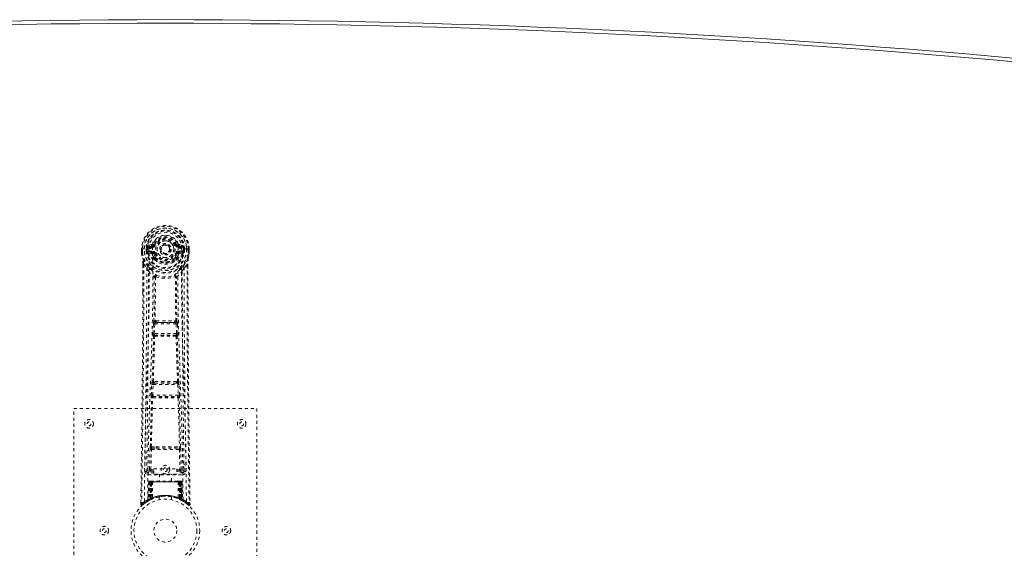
# Model space of a CAD drawing. Header units: inches. Extents: x 6 to 125, y 33 to 81.
# Tile 4 of 6: x 61 to 93, y 64 to 81. Entities that reach past the tile are written whole.
import ezdxf

# ---------------------------------------------------------------- set-up
doc = ezdxf.new("R2010")
doc.units = ezdxf.units.IN
doc.header["$MEASUREMENT"] = 0
doc.linetypes.add('SLD-Dashed', pattern=[0.075, 0.05, -0.025])
doc.linetypes.add('SLD-Solid', pattern=[0])

msp = doc.modelspace()

# ---------------------------------------------------------------- linework, layer by layer
at = {"color": 7, "linetype": 'SLD-Dashed', "lineweight": 0}
for p, q in [((64.768, 73.371), (64.768, 73.254)), ((64.772, 73.371), (64.768, 73.371)), ((64.768, 73.254), (64.768, 73.25)), ((64.769, 73.372), (64.769, 73.254)), ((64.825, 73.37), (64.772, 73.371)), ((64.797, 73.369), (64.797, 73.254)), ((64.848, 73.37), (64.825, 73.37)), ((65.006, 73.37), (64.848, 73.37)), ((64.919, 73.297), (64.919, 73.368)), ((64.919, 73.297), (64.948, 73.299)), ((64.919, 73.297), (64.919, 73.297)), ((64.949, 73.368), (64.948, 73.299)), ((64.954, 73.368), (64.949, 73.368)), ((64.949, 73.298), (64.954, 73.279)), ((64.954, 73.289), (64.954, 73.368)), ((64.954, 73.279), (64.954, 73.289)), ((64.96, 73.253), (64.964, 73.248)), ((64.964, 73.248), (64.964, 73.248)), ((64.964, 73.248), (64.964, 73.248)), ((64.975, 73.237), (64.964, 73.248)), ((65.091, 73.512), (64.972, 73.488)), ((64.975, 73.237), (65.089, 73.216)), ((64.989, 73.3), (64.989, 73.27)), ((64.989, 73.3), (65.119, 73.3)), ((65.119, 73.245), (64.989, 73.27)), ((64.989, 73.27), (65.119, 73.27)), ((65.002, 73.452), (65.119, 73.473)), ((65.002, 73.452), (65.002, 73.422)), ((65.119, 73.452), (65.002, 73.452)), ((65.119, 73.422), (65.002, 73.422)), ((65.119, 73.473), (65.119, 73.452)), ((65.119, 73.422), (65.119, 73.452)), ((65.119, 73.3), (65.119, 73.27)), ((65.119, 73.245), (65.119, 73.27)), ((65.178, 73.516), (65.124, 73.539)), ((65.124, 73.406), (65.124, 73.408)), ((65.178, 73.516), (65.201, 73.507)), ((65.704, 73.361), (65.703, 73.345)), ((65.704, 73.369), (65.704, 73.361)), ((65.894, 73.507), (65.916, 73.516)), ((65.916, 73.516), (65.92, 73.509)), ((65.971, 73.408), (65.971, 73.406)), ((65.976, 73.473), (66.093, 73.452)), ((65.976, 73.473), (65.976, 73.452)), ((66.093, 73.452), (65.976, 73.452)), ((65.976, 73.422), (65.976, 73.452)), ((66.093, 73.422), (65.976, 73.422)), ((65.976, 73.3), (65.976, 73.27)), ((65.976, 73.3), (66.106, 73.3)), ((66.106, 73.27), (65.976, 73.245)), ((65.976, 73.245), (65.976, 73.27)), ((65.976, 73.27), (66.106, 73.27)), ((66.123, 73.488), (66.004, 73.512)), ((66.005, 73.216), (66.12, 73.237)), ((66.247, 73.37), (66.089, 73.37)), ((66.093, 73.422), (66.093, 73.452)), ((66.106, 73.27), (66.106, 73.3)), ((66.131, 73.248), (66.12, 73.237)), ((66.12, 73.237), (66.12, 73.237)), ((66.12, 73.237), (66.12, 73.237)), ((66.131, 73.248), (66.134, 73.253)), ((66.141, 73.368), (66.146, 73.368)), ((66.141, 73.289), (66.141, 73.368)), ((66.146, 73.298), (66.141, 73.279)), ((66.141, 73.279), (66.141, 73.289)), ((66.146, 73.299), (66.146, 73.368)), ((66.146, 73.299), (66.176, 73.297)), ((66.176, 73.368), (66.176, 73.297)), ((66.176, 73.368), (66.176, 73.368)), ((66.176, 73.297), (66.176, 73.297)), ((66.27, 73.37), (66.247, 73.37)), ((66.323, 73.371), (66.27, 73.37)), ((66.297, 73.254), (66.297, 73.369)), ((66.327, 73.371), (66.323, 73.371)), ((66.326, 73.254), (66.326, 73.372)), ((66.327, 73.371), (66.327, 73.254)), ((66.327, 73.25), (66.327, 73.254)), ((65.201, 73.216), (65.174, 73.204)), ((65.179, 73.055), (65.179, 73.073)), ((65.198, 73.009), (65.187, 73.026)), ((65.202, 73.079), (65.203, 73.061)), ((65.892, 73.061), (65.892, 73.079)), ((65.921, 73.204), (65.894, 73.216)), ((65.908, 73.026), (65.896, 73.009)), ((65.916, 73.055), (65.916, 73.073)), ((64.81, 72.87), (64.807, 71.946)), ((64.811, 71.945), (64.811, 72.869)), ((64.84, 72.868), (64.936, 72.753)), ((66.159, 72.753), (66.255, 72.868)), ((66.283, 72.816), (66.283, 72.869)), ((66.285, 72.87), (66.285, 72.816)), ((65.22, 72.451), (65.22, 72.45)), ((65.875, 72.45), (65.875, 72.451)), ((65.248, 71.011), (65.208, 71.01)), ((65.887, 71.01), (65.847, 71.011)), ((65.137, 70.597), (65.154, 70.915)), ((65.182, 70.595), (65.198, 70.912)), ((65.198, 70.912), (65.897, 70.912)), ((65.217, 70.957), (65.256, 70.957)), ((65.839, 70.957), (65.256, 70.957)), ((65.839, 70.957), (65.878, 70.957)), ((65.897, 70.912), (65.913, 70.595)), ((65.958, 70.597), (65.941, 70.915)), ((65.161, 70.503), (65.146, 70.507)), ((65.913, 70.595), (65.182, 70.595)), ((65.205, 70.545), (65.191, 70.55)), ((65.191, 70.55), (65.904, 70.55)), ((65.904, 70.55), (65.89, 70.545)), ((65.934, 70.503), (65.948, 70.507)), ((65.082, 68.579), (65.099, 68.932)), ((65.127, 68.577), (65.144, 68.93)), ((65.144, 68.93), (65.951, 68.93)), ((65.181, 69.026), (65.149, 69.026)), ((65.191, 68.975), (65.159, 68.975)), ((65.904, 68.975), (65.191, 68.975)), ((65.904, 68.975), (65.936, 68.975)), ((65.946, 69.026), (65.913, 69.026)), ((65.951, 68.93), (65.968, 68.577)), ((66.013, 68.579), (65.995, 68.932)), ((65.089, 68.49), (65.097, 68.486)), ((65.968, 68.577), (65.127, 68.577)), ((65.141, 68.529), (65.133, 68.532)), ((65.133, 68.532), (65.962, 68.532)), ((65.962, 68.532), (65.954, 68.529)), ((65.998, 68.486), (66.006, 68.49)), ((62.547, 68.137), (68.547, 68.137)), ((62.547, 60.137), (62.547, 68.137)), ((68.547, 68.137), (68.547, 60.137)), ((65.029, 66.134), (65.044, 66.796)), ((65.073, 66.134), (65.089, 66.795)), ((65.086, 66.88), (65.243, 66.886)), ((65.089, 66.795), (66.006, 66.795)), ((65.097, 66.835), (65.25, 66.838)), ((65.25, 66.838), (65.845, 66.838)), ((65.845, 66.838), (65.998, 66.835)), ((65.852, 66.886), (66.009, 66.88)), ((66.006, 66.795), (66.021, 66.134)), ((66.066, 66.134), (66.051, 66.796)), ((64.938, 66.367), (64.935, 66.08)), ((65.167, 66.165), (65.917, 66.165)), ((65.167, 65.985), (65.167, 66.165)), ((65.917, 66.165), (65.917, 65.985)), ((66.16, 66.08), (66.156, 66.367)), ((64.935, 66.077), (64.936, 66.069)), ((64.98, 66.032), (64.98, 65.971)), ((65.167, 66.032), (64.98, 66.032)), ((64.98, 65.971), (66.115, 65.971)), ((65.073, 66.089), (65.073, 66.134)), ((65.073, 66.134), (65.167, 66.134)), ((65.073, 66.089), (65.167, 66.089)), ((65.917, 65.985), (65.167, 65.985)), ((65.352, 65.985), (65.352, 65.762)), ((65.742, 65.762), (65.742, 65.985)), ((65.917, 66.134), (66.021, 66.134)), ((65.917, 66.089), (66.021, 66.089)), ((66.115, 66.032), (65.917, 66.032)), ((66.021, 66.089), (66.021, 66.134)), ((66.115, 65.971), (66.115, 66.032)), ((66.159, 66.069), (66.16, 66.077)), ((65.002, 65.733), (64.98, 65.128)), ((65.015, 65.733), (64.994, 65.136)), ((65.015, 65.733), (65.002, 65.733)), ((65.036, 65.737), (65.013, 65.143)), ((65.033, 65.733), (65.013, 65.147)), ((65.1, 65.733), (65.033, 65.733)), ((65.041, 65.733), (65.04, 65.176)), ((65.048, 65.762), (65.041, 65.762)), ((65.048, 65.733), (65.041, 65.733)), ((65.055, 65.762), (65.045, 65.762)), ((65.048, 65.733), (66.047, 65.733)), ((65.048, 65.18), (65.048, 65.733)), ((65.054, 65.183), (65.054, 65.733)), ((65.054, 65.733), (65.061, 65.733)), ((65.061, 65.762), (65.055, 65.762)), ((65.061, 65.733), (65.061, 65.186)), ((66.034, 65.733), (65.061, 65.733)), ((65.117, 65.762), (65.063, 65.762)), ((65.072, 65.733), (65.072, 65.191)), ((65.079, 65.733), (65.072, 65.733)), ((65.079, 65.762), (65.073, 65.762)), ((65.079, 65.762), (65.117, 65.762)), ((65.079, 65.733), (66.016, 65.733)), ((65.079, 65.194), (65.079, 65.733)), ((65.081, 65.182), (65.1, 65.733)), ((65.101, 65.733), (65.082, 65.182)), ((65.1, 65.733), (65.101, 65.733)), ((65.131, 65.733), (65.127, 65.212)), ((65.139, 65.762), (65.131, 65.762)), ((65.963, 65.733), (65.131, 65.733)), ((65.956, 65.762), (65.139, 65.762)), ((65.964, 65.762), (65.956, 65.762)), ((65.963, 65.733), (65.968, 65.212)), ((66.032, 65.762), (65.978, 65.762)), ((65.978, 65.762), (66.016, 65.762)), ((66.013, 65.182), (65.994, 65.733)), ((65.994, 65.733), (65.994, 65.733)), ((65.994, 65.733), (66.014, 65.182)), ((66.062, 65.733), (65.994, 65.733)), ((66.022, 65.762), (66.016, 65.762)), ((66.022, 65.733), (66.016, 65.733)), ((66.016, 65.733), (66.016, 65.194)), ((66.023, 65.191), (66.022, 65.733)), ((66.04, 65.762), (66.034, 65.762)), ((66.034, 65.186), (66.034, 65.733)), ((66.034, 65.733), (66.041, 65.733)), ((66.05, 65.762), (66.04, 65.762)), ((66.041, 65.733), (66.041, 65.183)), ((66.054, 65.762), (66.046, 65.762)), ((66.054, 65.733), (66.047, 65.733)), ((66.047, 65.733), (66.047, 65.18)), ((66.055, 65.176), (66.054, 65.733)), ((66.082, 65.143), (66.059, 65.737)), ((66.062, 65.733), (66.082, 65.147)), ((66.08, 65.733), (66.101, 65.136)), ((66.093, 65.733), (66.08, 65.733)), ((66.093, 65.733), (66.114, 65.128)), ((65.013, 65.147), (65.081, 65.182)), ((65.04, 65.176), (65.048, 65.18)), ((65.053, 65.15), (65.04, 65.176)), ((65.06, 65.154), (65.048, 65.18)), ((65.061, 65.186), (65.054, 65.183)), ((65.066, 65.157), (65.054, 65.183)), ((65.073, 65.16), (65.061, 65.186)), ((65.072, 65.191), (65.079, 65.194)), ((65.084, 65.165), (65.072, 65.191)), ((65.09, 65.168), (65.079, 65.194)), ((65.082, 65.182), (65.081, 65.182)), ((65.347, 65.245), (65.347, 65.148)), ((65.747, 65.148), (65.747, 65.245)), ((66.016, 65.194), (66.004, 65.168)), ((66.023, 65.191), (66.011, 65.165)), ((66.014, 65.182), (66.013, 65.182)), ((66.014, 65.182), (66.082, 65.147)), ((66.016, 65.194), (66.023, 65.191)), ((66.034, 65.186), (66.022, 65.16)), ((66.041, 65.183), (66.029, 65.157)), ((66.041, 65.183), (66.034, 65.186)), ((66.047, 65.18), (66.035, 65.154)), ((66.055, 65.176), (66.042, 65.15)), ((66.047, 65.18), (66.055, 65.176)), ((64.742, 65.063), (64.741, 64.996)), ((64.742, 65.063), (64.741, 64.996)), ((64.741, 64.996), (64.771, 64.995)), ((64.743, 65.059), (64.742, 64.996)), ((64.79, 64.975), (64.832, 65.008)), ((64.966, 65.103), (64.979, 65.111)), ((64.98, 65.128), (64.994, 65.136)), ((64.997, 65.121), (65.064, 65.156)), ((65.053, 65.15), (65.044, 65.146)), ((65.06, 65.154), (65.053, 65.15)), ((65.058, 65.153), (65.066, 65.157)), ((65.064, 65.156), (65.065, 65.156)), ((65.065, 65.156), (65.072, 65.16)), ((65.09, 65.168), (65.084, 65.165)), ((66.011, 65.165), (66.004, 65.168)), ((66.03, 65.156), (66.031, 65.156)), ((66.031, 65.156), (66.045, 65.148)), ((66.042, 65.15), (66.035, 65.154)), ((66.068, 65.137), (66.042, 65.15)), ((66.05, 65.146), (66.097, 65.121)), ((66.101, 65.136), (66.114, 65.128)), ((66.11, 65.116), (66.123, 65.108)), ((66.116, 65.111), (66.129, 65.103)), ((66.263, 65.009), (66.305, 64.974)), ((66.324, 64.995), (66.304, 64.973)), ((66.354, 64.996), (66.353, 65.063))]:
    msp.add_line(p, q, dxfattribs=at)
at = {"color": 7, "linetype": 'SLD-Dashed', "lineweight": 0, "flags": 128}
for points in [[(65.124, 73.408), (65.13, 73.484), (65.153, 73.559), (65.192, 73.627), (65.246, 73.687), (65.311, 73.736), (65.385, 73.772), (65.465, 73.794), (65.547, 73.801), (65.63, 73.794), (65.71, 73.772), (65.784, 73.736), (65.849, 73.687), (65.903, 73.627), (65.942, 73.559), (65.965, 73.484), (65.971, 73.408)], [(64.768, 73.371), (64.767, 73.371), (64.769, 73.37), (64.771, 73.37), (64.775, 73.37), (64.779, 73.37), (64.785, 73.369), (64.791, 73.369), (64.797, 73.369)], [(64.797, 73.254), (64.791, 73.254), (64.785, 73.254), (64.779, 73.254), (64.775, 73.254), (64.771, 73.254), (64.769, 73.254), (64.767, 73.254), (64.768, 73.254)], [(64.768, 73.25), (64.769, 73.25), (64.771, 73.251), (64.774, 73.251), (64.777, 73.252), (64.782, 73.252), (64.787, 73.253), (64.792, 73.254), (64.797, 73.254)], [(64.768, 73.254), (64.781, 73.157), (64.797, 73.081)], [(64.768, 73.25), (64.78, 73.16), (64.798, 73.07)], [(64.86, 65.089), (64.867, 66.136), (64.886, 67.181), (64.916, 68.223), (64.951, 69.262), (64.985, 70.296), (65.01, 71.325), (65.019, 72.35), (65.006, 73.37)], [(64.949, 73.298), (64.949, 73.298), (64.948, 73.299)], [(64.954, 73.289), (64.97, 73.297), (64.989, 73.3)], [(65.002, 73.422), (64.979, 73.427), (64.959, 73.44)], [(64.969, 65.145), (64.977, 66.19), (64.999, 67.233), (65.03, 68.272), (65.068, 69.308), (65.104, 70.339), (65.13, 71.366), (65.138, 72.388), (65.124, 73.405)], [(65.119, 73.473), (65.156, 73.487), (65.169, 73.5)], [(65.169, 73.5), (65.174, 73.508), (65.178, 73.516)], [(65.228, 73.495), (65.223, 73.497), (65.218, 73.499), (65.213, 73.501), (65.209, 73.503), (65.206, 73.505), (65.203, 73.506), (65.201, 73.506), (65.201, 73.507)], [(65.866, 73.495), (65.872, 73.497), (65.877, 73.499), (65.881, 73.501), (65.886, 73.503), (65.889, 73.505), (65.892, 73.506), (65.893, 73.506), (65.894, 73.507)], [(66.126, 65.145), (66.117, 66.19), (66.096, 67.233), (66.064, 68.273), (66.027, 69.308), (65.991, 70.339), (65.964, 71.366), (65.956, 72.388), (65.971, 73.405)], [(66.235, 65.089), (66.228, 66.136), (66.208, 67.181), (66.179, 68.223), (66.144, 69.262), (66.11, 70.296), (66.084, 71.325), (66.076, 72.35), (66.088, 73.37)], [(66.136, 73.44), (66.116, 73.427), (66.093, 73.422)], [(66.106, 73.3), (66.124, 73.297), (66.141, 73.289)], [(66.146, 73.368), (66.15, 73.368), (66.156, 73.368), (66.165, 73.368), (66.176, 73.368)], [(66.146, 73.299), (66.146, 73.298), (66.146, 73.298)], [(66.296, 73.07), (66.313, 73.15), (66.327, 73.25)], [(66.297, 73.369), (66.304, 73.369), (66.31, 73.369), (66.315, 73.369), (66.32, 73.37), (66.324, 73.37), (66.326, 73.37), (66.327, 73.371), (66.327, 73.371)], [(66.327, 73.254), (66.327, 73.254), (66.326, 73.254), (66.324, 73.254), (66.32, 73.254), (66.315, 73.254), (66.31, 73.254), (66.304, 73.254), (66.297, 73.254)], [(66.327, 73.25), (66.326, 73.25), (66.324, 73.251), (66.321, 73.251), (66.317, 73.252), (66.313, 73.252), (66.308, 73.253), (66.303, 73.254), (66.297, 73.254)], [(66.327, 73.254), (66.314, 73.157), (66.298, 73.081)], [(64.797, 73.081), (64.797, 73.075), (64.798, 73.07)], [(64.978, 72.792), (64.877, 72.916), (64.798, 73.07)], [(65.117, 73.193), (65.103, 73.211), (65.089, 73.216)], [(65.179, 73.073), (65.146, 73.126), (65.117, 73.193)], [(65.174, 73.204), (65.201, 73.141), (65.231, 73.092)], [(65.198, 73.009), (65.273, 72.951), (65.33, 72.921)], [(65.228, 73.227), (65.223, 73.225), (65.218, 73.223), (65.213, 73.221), (65.209, 73.219), (65.206, 73.218), (65.203, 73.217), (65.201, 73.216), (65.201, 73.216)], [(65.765, 72.921), (65.822, 72.951), (65.896, 73.009)], [(65.864, 73.092), (65.894, 73.141), (65.921, 73.204)], [(65.866, 73.227), (65.872, 73.225), (65.877, 73.223), (65.881, 73.221), (65.886, 73.219), (65.889, 73.218), (65.892, 73.217), (65.893, 73.216), (65.894, 73.216)], [(65.916, 73.073), (65.948, 73.126), (65.978, 73.193)], [(65.978, 73.193), (65.992, 73.211), (66.005, 73.216)], [(66.117, 72.792), (66.217, 72.916), (66.296, 73.07)], [(66.296, 73.07), (66.298, 73.075), (66.298, 73.081)], [(64.84, 72.868), (64.838, 71.403), (64.829, 69.931), (64.815, 68.483), (64.812, 68.262), (64.809, 68.033), (64.807, 67.829), (64.805, 67.63), (64.802, 67.415), (64.8, 67.265), (64.798, 67.108), (64.796, 66.952), (64.794, 66.834), (64.793, 66.694), (64.791, 66.532), (64.786, 66.2), (64.784, 65.995), (64.78, 65.741), (64.777, 65.479), (64.774, 65.231), (64.771, 64.995)], [(64.81, 72.87), (64.81, 72.87), (64.811, 72.869), (64.813, 72.869), (64.817, 72.869), (64.822, 72.868), (64.828, 72.868), (64.834, 72.868), (64.84, 72.868)], [(64.936, 72.753), (64.935, 72.233), (64.934, 71.7), (64.931, 71.154), (64.928, 70.639), (64.923, 70.11), (64.918, 69.558), (64.913, 69.068), (64.91, 68.811), (64.907, 68.538), (64.903, 68.25), (64.899, 67.946), (64.896, 67.67), (64.893, 67.429), (64.89, 67.238), (64.887, 67.024), (64.884, 66.782), (64.881, 66.557), (64.878, 66.365), (64.876, 66.205), (64.875, 66.077)], [(64.995, 72.64), (65.081, 72.539), (65.182, 72.451)], [(65.073, 72.704), (65.083, 72.695), (65.088, 72.689)], [(65.913, 72.451), (66.013, 72.539), (66.1, 72.64)], [(66.007, 72.689), (66.012, 72.695), (66.021, 72.704)], [(66.22, 66.077), (66.218, 66.213), (66.216, 66.385), (66.213, 66.594), (66.21, 66.84), (66.207, 67.089), (66.204, 67.308), (66.202, 67.462), (66.2, 67.599), (66.198, 67.721), (66.196, 67.876), (66.194, 68.039), (66.192, 68.196), (66.183, 69.009), (66.174, 69.827), (66.166, 70.8), (66.161, 71.789), (66.159, 72.753)], [(66.255, 72.868), (66.261, 72.868), (66.267, 72.868), (66.273, 72.868), (66.278, 72.869), (66.282, 72.869), (66.284, 72.869), (66.285, 72.87), (66.285, 72.87)], [(66.255, 72.868), (66.257, 71.404), (66.266, 69.931), (66.28, 68.483), (66.283, 68.236), (66.286, 67.978), (66.289, 67.763), (66.291, 67.534), (66.295, 67.284), (66.298, 67.012), (66.301, 66.794), (66.304, 66.532), (66.308, 66.208), (66.311, 65.997), (66.314, 65.739), (66.318, 65.477), (66.321, 65.229), (66.324, 64.995)], [(66.285, 72.816), (66.293, 70.246), (66.32, 67.622), (66.354, 64.996)], [(65.172, 71.004), (65.183, 71.725), (65.184, 72.443)], [(65.23, 72.462), (65.225, 72.47), (65.218, 72.477), (65.21, 72.48), (65.202, 72.48), (65.195, 72.476), (65.188, 72.47), (65.184, 72.461), (65.182, 72.451)], [(65.22, 72.45), (65.219, 71.731), (65.208, 71.01)], [(65.913, 72.451), (65.911, 72.461), (65.906, 72.47), (65.9, 72.476), (65.893, 72.48), (65.885, 72.48), (65.877, 72.477), (65.87, 72.47), (65.865, 72.462)], [(65.887, 71.01), (65.876, 71.731), (65.875, 72.45)], [(65.922, 71.004), (65.912, 71.725), (65.911, 72.443)], [(64.807, 71.946), (64.802, 70.246), (64.774, 67.622), (64.742, 65.063)], [(65.248, 71.011), (65.547, 71.012), (65.847, 71.011)], [(65.154, 70.915), (65.159, 70.914), (65.169, 70.914), (65.183, 70.913), (65.198, 70.912)], [(65.217, 70.957), (65.216, 70.956), (65.214, 70.955), (65.211, 70.952), (65.205, 70.942), (65.201, 70.929), (65.198, 70.912)], [(65.256, 70.957), (65.547, 70.959), (65.839, 70.957)], [(65.897, 70.912), (65.912, 70.913), (65.926, 70.914), (65.936, 70.914), (65.941, 70.915)], [(65.114, 69.022), (65.139, 69.763), (65.161, 70.503)], [(65.137, 70.597), (65.142, 70.597), (65.153, 70.596), (65.167, 70.596), (65.182, 70.595)], [(65.149, 69.026), (65.174, 69.768), (65.196, 70.509)], [(65.191, 70.55), (65.186, 70.554), (65.182, 70.564), (65.181, 70.57), (65.181, 70.578), (65.181, 70.586), (65.182, 70.595)], [(65.898, 70.509), (65.921, 69.768), (65.946, 69.026)], [(65.913, 70.595), (65.914, 70.586), (65.914, 70.578), (65.913, 70.57), (65.912, 70.564), (65.909, 70.554), (65.904, 70.55)], [(65.913, 70.595), (65.928, 70.596), (65.942, 70.596), (65.953, 70.597), (65.958, 70.597)], [(65.98, 69.022), (65.956, 69.763), (65.934, 70.503)], [(65.099, 68.932), (65.102, 68.964), (65.102, 68.967)], [(65.099, 68.932), (65.104, 68.932), (65.114, 68.931), (65.129, 68.931), (65.144, 68.93)], [(65.951, 68.93), (65.966, 68.931), (65.981, 68.931), (65.991, 68.932), (65.995, 68.932)], [(65.995, 68.932), (65.993, 68.964), (65.993, 68.966)], [(65.053, 66.878), (65.072, 67.683), (65.097, 68.486)], [(65.082, 68.579), (65.087, 68.579), (65.097, 68.579), (65.112, 68.578), (65.127, 68.577)], [(65.086, 66.88), (65.106, 67.686), (65.131, 68.49)], [(65.964, 68.49), (65.989, 67.686), (66.009, 66.88)], [(65.968, 68.577), (65.983, 68.578), (65.998, 68.579), (66.008, 68.579), (66.013, 68.579)], [(66.042, 66.878), (66.022, 67.683), (65.998, 68.486)], [(65.044, 66.796), (65.049, 66.796), (65.059, 66.795), (65.074, 66.795), (65.089, 66.795)], [(65.243, 66.886), (65.547, 66.886), (65.852, 66.886)], [(65.25, 66.838), (65.547, 66.838), (65.845, 66.838)], [(66.006, 66.795), (66.021, 66.795), (66.036, 66.795), (66.046, 66.796), (66.051, 66.796)], [(65.029, 66.134), (64.959, 66.106), (64.935, 66.077)], [(64.98, 66.032), (65.004, 66.06), (65.073, 66.089)], [(65.029, 66.134), (65.033, 66.134), (65.043, 66.134), (65.057, 66.134), (65.073, 66.134)], [(66.021, 66.134), (66.037, 66.134), (66.051, 66.134), (66.061, 66.134), (66.066, 66.134)], [(66.021, 66.089), (66.091, 66.06), (66.115, 66.032)], [(66.16, 66.077), (66.136, 66.106), (66.066, 66.134)], [(65.002, 65.733), (65.004, 65.733), (65.013, 65.733), (65.025, 65.733), (65.041, 65.733)], [(65.054, 65.733), (65.039, 65.733), (65.027, 65.733), (65.018, 65.733), (65.015, 65.733)], [(65.033, 65.733), (65.033, 65.733), (65.035, 65.733), (65.039, 65.733), (65.044, 65.733), (65.05, 65.733), (65.057, 65.733), (65.064, 65.733), (65.072, 65.733)], [(65.131, 65.733), (65.12, 65.733), (65.111, 65.733), (65.104, 65.733), (65.101, 65.733)], [(65.994, 65.733), (65.99, 65.733), (65.984, 65.733), (65.975, 65.733), (65.963, 65.733)], [(66.022, 65.733), (66.03, 65.733), (66.038, 65.733), (66.045, 65.733), (66.051, 65.733), (66.056, 65.733), (66.059, 65.733), (66.061, 65.733), (66.062, 65.733)], [(66.032, 65.762), (66.032, 65.762), (66.03, 65.762)], [(66.08, 65.733), (66.076, 65.733), (66.068, 65.733), (66.055, 65.733), (66.041, 65.733)], [(66.054, 65.733), (66.069, 65.733), (66.082, 65.733), (66.09, 65.733), (66.093, 65.733)], [(66.062, 65.733), (66.061, 65.74), (66.06, 65.742)], [(65.35, 65.245), (65.349, 65.244), (65.366, 65.248), (65.404, 65.253), (65.459, 65.259), (65.523, 65.262), (65.547, 65.262)], [(64.744, 64.996), (64.746, 64.988), (64.749, 64.981), (64.754, 64.974), (64.76, 64.969), (64.768, 64.966), (64.775, 64.966), (64.782, 64.968), (64.789, 64.972)], [(64.791, 64.973), (64.824, 65.002), (64.832, 65.008)], [(64.908, 65.065), (64.957, 65.097), (65.001, 65.123)], [(66.084, 65.139), (66.082, 65.145), (66.082, 65.147)], [(66.098, 65.12), (66.138, 65.097), (66.187, 65.065)], [(66.121, 65.11), (66.114, 65.122), (66.11, 65.135)], [(66.306, 64.976), (66.313, 64.972), (66.321, 64.97), (66.329, 64.969), (66.337, 64.97), (66.344, 64.974), (66.349, 64.979), (66.352, 64.986), (66.354, 64.993)], [(66.354, 64.996), (66.353, 64.996), (66.352, 64.996), (66.345, 64.996), (66.335, 64.996), (66.33, 64.996), (66.324, 64.995)]]:
    msp.add_lwpolyline(points, dxfattribs=at)
at = {"color": 7, "linetype": 'SLD-Dashed', "lineweight": 0}
for centre, radius in [((65.547, 73.361), 0.7), ((65.547, 73.361), 0.69), ((65.547, 73.361), 0.623), ((65.547, 73.361), 0.32), ((65.547, 73.361), 0.275), ((65.547, 73.361), 0.188), ((65.547, 73.361), 0.156), ((65.547, 73.361), 0.142), ((65.547, 73.361), 0.139), ((65.547, 73.361), 0.138), ((63.047, 67.637), 0.141), ((68.047, 67.637), 0.141), ((63.047, 67.637), 0.0625), ((68.047, 67.637), 0.0625), ((65.547, 66.137), 0.141), ((65.547, 66.137), 0.0625), ((65.547, 64.137), 1.125), ((65.547, 64.137), 1.03), ((63.547, 64.137), 0.141), ((65.547, 64.137), 0.376), ((67.547, 64.137), 0.14), ((63.547, 64.137), 0.0625), ((67.547, 64.137), 0.0625)]:
    msp.add_circle(centre, radius, dxfattribs=at)
at = {"color": 7, "linetype": 'SLD-Solid', "lineweight": 15}
for radius, start, end in [(306.773, 78.76873, 101.23127), (306.654, 78.78685, 101.21315), (306.654, 78.78685, 101.21315)]:
    msp.add_arc((65.547, -225.885), radius, start, end, dxfattribs=at)
at = {"color": 7, "linetype": 'SLD-Dashed', "lineweight": 0}
for centre, radius, start, end in [((65.547, 73.361), 0.78, 0, 179.3038), ((65.547, 73.361), 0.78, 0.7166, 179.2834), ((65.547, 73.361), 0.75, 0.5685, 179.4315), ((65.547, 73.361), 0.629, 0.6528, 179.3472), ((65.547, 73.361), 0.599, 0.6527, 179.3473), ((65.547, 73.376), 0.541, 359.3501, 180.6499), ((65.547, 73.361), 0.459, 22.774, 157.226), ((65.547, 73.361), 0.4, 22.774, 157.226), ((65.547, 73.361), 0.376, 22.774, 157.226), ((65.547, 73.361), 0.346, 22.774, 157.226), ((65.547, 73.361), 0.275, 82.5717, 262.5719), ((65.547, 73.361), 0.275, 262.5718, 82.5719), ((64.797, 73.254), 0.03, 180.0028, 185.051), ((65.547, 73.361), 0.787, 188.0937, 351.9063), ((65.547, 73.361), 0.758, 188.0936, 351.9064), ((64.946, 74.416), 1.048, 268.5369, 270.1565), ((65.547, 73.361), 0.632, 185.8273, 354.1727), ((65.547, 73.361), 0.602, 186.0327, 353.9673), ((65.547, 73.361), 0.593, 172.3909, 179.3289), ((65.04, 73.286), 0.0864, 184.568, 202.6905), ((65.163, 73.412), 0.206, 158.3433, 172.3384), ((64.988, 73.24), 0.0306, 89.0703, 154.5734), ((65.417, 73.457), 0.499, 204.8892, 243.993), ((65.001, 73.482), 0.0299, 167.8919, 271.954), ((65.355, 73.459), 0.441, 210.2265, 246.4276), ((65.125, 73.184), 0.221, 90.3108, 122.5174), ((65.119, 73.503), 0.0301, 162.349, 268.5766), ((65.119, 73.215), 0.0299, 91.0968, 178.7783), ((65.082, 73.556), 0.0454, 281.2506, 337.5733), ((65.119, 73.541), 0.089, 270, 337.226), ((65.119, 73.541), 0.119, 269.9998, 337.2259), ((65.119, 73.181), 0.119, 22.7741, 90.0002), ((65.119, 73.181), 0.089, 22.774, 90), ((65.113, 73.181), 0.0649, 21.3159, 85.0805), ((65.976, 73.541), 0.119, 202.774, 270.0003), ((65.976, 73.181), 0.119, 89.9997, 157.226), ((65.976, 73.541), 0.089, 202.774, 270), ((65.976, 73.181), 0.089, 90, 157.226), ((65.683, 73.452), 0.492, 295.7075, 335.4804), ((66.515, 72.167), 1.476, 111.6216, 113.9253), ((65.739, 73.459), 0.441, 293.5934, 329.7439), ((65.982, 73.544), 0.0715, 209.6343, 265.204), ((65.982, 73.181), 0.0649, 94.9212, 158.6825), ((66.013, 73.556), 0.0454, 202.4872, 258.6888), ((65.965, 73.173), 0.233, 58.0393, 88.5925), ((65.975, 73.503), 0.0301, 271.4249, 17.6491), ((65.976, 73.215), 0.0299, 1.1707, 88.9542), ((66.094, 73.482), 0.0299, 268.0463, 12.1079), ((66.107, 73.24), 0.0306, 25.4264, 90.9301), ((65.931, 73.412), 0.206, 7.661, 21.657), ((66.026, 73.293), 0.116, 339.6273, 353.1137), ((65.547, 73.361), 0.593, 0.6711, 7.6091), ((63.623, 72.899), 1.187, 358.5719, 8.7899), ((61.325, 72.252), 3.568, 9.9432, 13.2522), ((65.147, 73.188), 0.031, 31.5684, 169.9049), ((65.209, 73.07), 0.0305, 44.5486, 174.2854), ((65.201, 73.033), 0.0459, 88.3076, 118.8639), ((65.201, 73.015), 0.046, 88.2951, 118.8034), ((65.224, 73.051), 0.0449, 175.0871, 213.9406), ((65.238, 73.005), 0.0396, 127.1217, 174.8264), ((65.547, 73.361), 0.376, 202.774, 337.226), ((65.229, 73.057), 0.0347, 87.265, 140.6062), ((65.547, 73.373), 0.453, 220.451, 319.549), ((65.236, 73.062), 0.033, 181.8818, 228.3811), ((65.547, 73.401), 0.494, 227.4886, 312.5114), ((65.547, 73.361), 0.346, 202.774, 337.226), ((65.547, 73.354), 0.411, 219.7061, 320.2939), ((65.547, 73.341), 0.473, 242.6141, 297.3859), ((65.547, 73.361), 0.157, 245.2931, 290.0155), ((65.886, 73.07), 0.0305, 5.7179, 135.4482), ((65.865, 73.057), 0.0347, 39.3934, 92.7354), ((65.859, 73.062), 0.033, 311.6195, 358.117), ((65.857, 73.005), 0.0396, 5.1745, 52.8795), ((65.894, 73.033), 0.0459, 61.1293, 91.6994), ((65.893, 73.015), 0.046, 61.1969, 91.7049), ((65.871, 73.051), 0.0448, 326.2205, 4.9369), ((65.948, 73.188), 0.031, 10.1763, 148.3501), ((69.769, 72.252), 3.567, 166.7472, 170.057), ((67.472, 72.899), 1.187, 171.212, 181.4272), ((-434.54, 73.958), 499.537, 359.09607, 359.84881), ((65.269, 72.435), 0.461, 129.1751, 136.3353), ((60.22, 70.21), 5.358, 26.968, 28.3329), ((66.529, 74.371), 2.213, 225.5088, 228.8673), ((65.056, 72.637), 0.0608, 58.0036, 177.4264), ((65.82, 73.201), 0.893, 214.9889, 231.1475), ((65.275, 73.201), 0.893, 308.8526, 325.0107), ((66.039, 72.637), 0.0608, 2.5698, 122.0037), ((64.566, 74.371), 2.213, 311.1325, 314.4913), ((70.875, 70.21), 5.358, 151.6671, 153.032), ((565.635, 73.958), 499.538, 180.15119, 180.90393), ((65.826, 72.435), 0.461, 43.6622, 50.8257), ((65.242, 72.447), 0.0608, 73.7744, 175.9557), ((65.171, 72.444), 0.0133, 356.7985, 33.9418), ((65.217, 72.38), 0.0708, 87.2822, 117.2833), ((65.233, 72.449), 0.0128, 102.3361, 173.3676), ((65.302, 72.445), 0.0738, 124.9785, 166.7603), ((65.547, 73.374), 0.966, 250.8189, 289.1817), ((65.547, 73.299), 0.844, 250.0605, 289.9395), ((65.852, 72.447), 0.0608, 4.0442, 106.2258), ((65.793, 72.445), 0.0738, 13.24, 55.0218), ((65.862, 72.449), 0.0128, 6.6332, 77.6739), ((65.878, 72.38), 0.0709, 62.7171, 92.7133), ((65.924, 72.444), 0.0133, 146.0936, 183.2886), ((65.334, 70.923), 0.181, 153.537, 182.7738), ((65.202, 70.937), 0.0735, 85.5127, 114.1489), ((65.218, 71.003), 0.0457, 178.2713, 268.1463), ((65.311, 70.999), 0.104, 173.8615, 204.0312), ((65.348, 70.997), 0.101, 172.2339, 203.4745), ((65.747, 70.997), 0.101, 336.5267, 7.7655), ((65.784, 70.999), 0.104, 335.9688, 6.1392), ((65.877, 71.003), 0.0457, 271.8541, 1.7283), ((65.892, 70.937), 0.073, 65.7458, 94.5972), ((65.761, 70.923), 0.181, 357.2187, 26.4662), ((65.839, 70.914), 0.0575, 357.8247, 47.5871), ((65.298, 70.568), 0.163, 169.7776, 201.8743), ((65.191, 70.505), 0.0451, 90.8614, 176.7719), ((65.206, 70.5), 0.0451, 90.8963, 176.6073), ((65.19, 70.434), 0.0749, 85.0948, 112.9481), ((65.253, 70.515), 0.0574, 147.5033, 185.9267), ((65.547, 107.881), 37.374, 269.4617, 270.5381), ((65.547, 103.135), 32.591, 269.398, 270.602), ((65.889, 70.5), 0.0451, 3.3933, 89.103), ((65.841, 70.514), 0.0578, 354.225, 32.3454), ((65.905, 70.434), 0.075, 67.073, 94.8916), ((65.903, 70.505), 0.0451, 3.2279, 89.1386), ((65.797, 70.568), 0.163, 338.1269, 10.2201), ((65.238, 68.965), 0.136, 155.3356, 179.2478), ((65.142, 68.942), 0.0843, 84.8717, 108.798), ((65.159, 69.02), 0.0448, 177.9385, 222.9033), ((65.159, 69.017), 0.0424, 220.4407, 270.4231), ((65.212, 68.932), 0.068, 141.1064, 181.6312), ((65.235, 69.016), 0.0869, 173.4616, 208.3399), ((65.547, 36.242), 32.786, 89.3606, 90.6394), ((65.262, 69.014), 0.0814, 171.2451, 208.6909), ((65.547, 35.612), 33.365, 89.3872, 90.6128), ((65.833, 69.014), 0.0814, 331.3092, 8.7537), ((65.86, 69.016), 0.0867, 331.6265, 6.5716), ((65.935, 69.02), 0.0456, 271.2556, 1.8232), ((65.883, 68.932), 0.068, 358.3633, 38.9046), ((65.953, 68.942), 0.0837, 71.1221, 95.2094), ((65.857, 68.965), 0.136, 0.7172, 24.7118), ((65.289, 68.549), 0.209, 171.5838, 196.4947), ((65.134, 68.487), 0.0451, 90.5944, 177.0796), ((65.142, 68.484), 0.0451, 90.6216, 177.0111), ((65.123, 68.399), 0.0908, 85.1439, 107.0292), ((65.181, 68.562), 0.0563, 164.2665, 211.7585), ((65.185, 68.497), 0.0546, 143.5214, 186.9856), ((65.547, 105.13), 36.643, 269.3488, 270.6511), ((65.547, 101.341), 32.814, 269.2909, 270.7091), ((65.953, 68.484), 0.0451, 2.9885, 89.3789), ((65.909, 68.496), 0.055, 353.1613, 36.3321), ((65.914, 68.562), 0.0563, 328.2415, 15.7331), ((65.961, 68.487), 0.0451, 2.9203, 89.4058), ((65.971, 68.399), 0.091, 73.0011, 94.8395), ((65.806, 68.549), 0.209, 343.508, 8.4123), ((65.446, 66.795), 0.401, 168.1481, 179.9216), ((65.078, 66.741), 0.139, 86.8589, 100.6175), ((65.098, 66.881), 0.0456, 184.1747, 268.245), ((65.197, 66.883), 0.111, 181.7835, 205.6609), ((65.194, 66.795), 0.105, 157.5263, 180.3691), ((65.331, 66.874), 0.0889, 172.3653, 204.3947), ((65.764, 66.874), 0.0889, 335.6053, 7.636), ((65.899, 66.883), 0.109, 334.2114, 358.3445), ((65.996, 66.881), 0.0456, 271.7541, 355.8262), ((65.901, 66.795), 0.105, 359.6322, 22.4724), ((66.016, 66.739), 0.141, 79.467, 93.0566), ((65.649, 66.795), 0.401, 0.0759, 11.839), ((64.91, 67.673), 1.596, 268.7145, 270.8686), ((64.98, 66.076), 0.105, 179.2626, 269.9951), ((64.978, 66.074), 0.0423, 186.5686, 271.9628), ((65.074, 66.134), 0.0451, 179.0365, 269.5693), ((66.021, 66.134), 0.0451, 270.4303, 0.9008), ((66.115, 66.076), 0.105, 270.0049, 0.7374), ((66.117, 66.074), 0.0423, 268.0376, 353.4312), ((66.184, 67.674), 1.597, 269.1325, 271.2848), ((65.032, 65.732), 0.03, 90.0043, 178.0052), ((65.062, 65.689), 0.0742, 106.7388, 144.0526), ((65.045, 65.732), 0.03, 90.0285, 178.0321), ((65.059, 65.597), 0.163, 91.7045, 100.6259), ((65.063, 65.732), 0.03, 90.0619, 178.0688), ((65.068, 65.727), 0.0356, 82.067, 170.2941), ((65.46, 65.74), 0.413, 176.9658, 180.9877), ((65.64, 65.739), 0.586, 177.9657, 180.6067), ((65.487, 65.74), 0.426, 177.0614, 180.9559), ((65.517, 65.74), 0.445, 177.1788, 180.9116), ((65.523, 65.74), 0.445, 177.1788, 180.9105), ((65.13, 65.732), 0.0299, 90.1868, 178.2033), ((65.131, 65.732), 0.0299, 90.1865, 178.2031), ((65.168, 65.739), 0.0369, 141.8586, 189.6641), ((65.929, 65.74), 0.0354, 349.2781, 39.1985), ((65.964, 65.732), 0.0299, 1.7965, 89.8133), ((65.965, 65.732), 0.0299, 1.7969, 89.8132), ((65.57, 65.74), 0.446, 359.0872, 2.8067), ((65.578, 65.74), 0.445, 359.0882, 2.8214), ((66.032, 65.732), 0.03, 1.9315, 89.9378), ((65.608, 65.74), 0.426, 359.0451, 2.9376), ((65.454, 65.739), 0.587, 359.3951, 2.0325), ((66.036, 65.595), 0.166, 79.5978, 88.3418), ((65.634, 65.74), 0.413, 359.0134, 3.0337), ((66.05, 65.732), 0.03, 1.9684, 89.9711), ((66.032, 65.689), 0.0742, 35.9477, 73.2611), ((66.063, 65.732), 0.03, 1.9947, 89.9958), ((65.547, 64.137), 1.158, 47.8705, 132.1289), ((65.547, 64.105), 1.19, 60.8884, 119.1116), ((65.529, 64.513), 0.824, 126.3721, 131.7309), ((65.547, 64.137), 1.128, 60.489, 119.511), ((65.523, 64.524), 0.809, 125.4896, 130.8693), ((65.528, 64.524), 0.808, 124.3236, 129.6092), ((65.547, 64.138), 1.155, 64.3785, 115.6215), ((65.547, 64.138), 1.155, 65.0795, 114.9205), ((65.051, 65.183), 0.0297, 295.4783, 358.5215), ((65.052, 65.183), 0.0297, 295.4327, 358.5194), ((65.547, 64.138), 1.155, 66.0603, 113.9397), ((65.503, 64.587), 0.729, 121.0013, 125.2162), ((65.547, 64.174), 1.12, 67.9469, 112.0532), ((65.097, 65.194), 0.0345, 344.8528, 31.0175), ((65.997, 65.194), 0.0345, 148.983, 195.1442), ((65.592, 64.586), 0.73, 54.7855, 58.997), ((66.042, 65.183), 0.0297, 181.4786, 244.5688), ((66.043, 65.183), 0.0297, 181.4791, 244.521), ((65.567, 64.524), 0.808, 50.3915, 55.6756), ((65.569, 64.521), 0.813, 49.1455, 54.4954), ((65.566, 64.513), 0.823, 48.2678, 53.6289), ((65.547, 64.095), 1.209, 124.6696, 131.8396), ((64.771, 64.995), 0.03, 179.2803, 312.1365), ((64.841, 65.039), 0.0828, 211.8066, 232.6483), ((65.543, 64.143), 1.12, 124.6287, 132.0869), ((65.535, 63.898), 1.37, 114.4311, 119.5491), ((64.89, 65.09), 0.03, 180.1679, 304.0693), ((65.547, 64.137), 1.128, 119.5111, 124.6485), ((64.95, 65.129), 0.03, 301.0439, 358.0176), ((65.01, 65.157), 0.0429, 196.974, 245.8345), ((64.964, 65.137), 0.0299, 300.275, 358.0935), ((65.533, 64.161), 1.1, 118.6337, 120.2641), ((64.997, 65.279), 0.138, 269.417, 293.4592), ((65.548, 64.136), 1.129, 114.2671, 119.1926), ((64.983, 65.147), 0.0299, 299.2266, 358.196), ((64.985, 65.146), 0.0273, 297.6533, 2.2992), ((65.547, 64.136), 1.129, 60.8071, 65.7333), ((65.547, 64.137), 1.128, 59.7396, 64.7256), ((65.537, 64.116), 1.153, 59.961, 64.0332), ((66.112, 65.147), 0.0299, 181.8045, 240.7729), ((66.112, 65.147), 0.03, 196.8933, 241.2675), ((66.131, 65.137), 0.0299, 181.9068, 239.7246), ((66.085, 65.157), 0.0429, 294.1657, 343.0254), ((66.164, 65.165), 0.0714, 211.6403, 238.9247), ((65.547, 64.137), 1.128, 55.3518, 60.4888), ((66.144, 65.129), 0.03, 181.9845, 238.9545), ((65.548, 64.138), 1.126, 58.9591, 59.8426), ((65.56, 63.898), 1.37, 60.451, 65.5692), ((66.205, 65.09), 0.03, 235.9357, 359.8273), ((65.55, 64.14), 1.123, 47.9072, 55.3632), ((65.545, 64.092), 1.213, 48.1745, 55.3213), ((66.324, 64.995), 0.03, 227.8634, 0.7198)]:
    msp.add_arc(centre, radius, start, end, dxfattribs=at)

doc.saveas('drawing.dxf')
